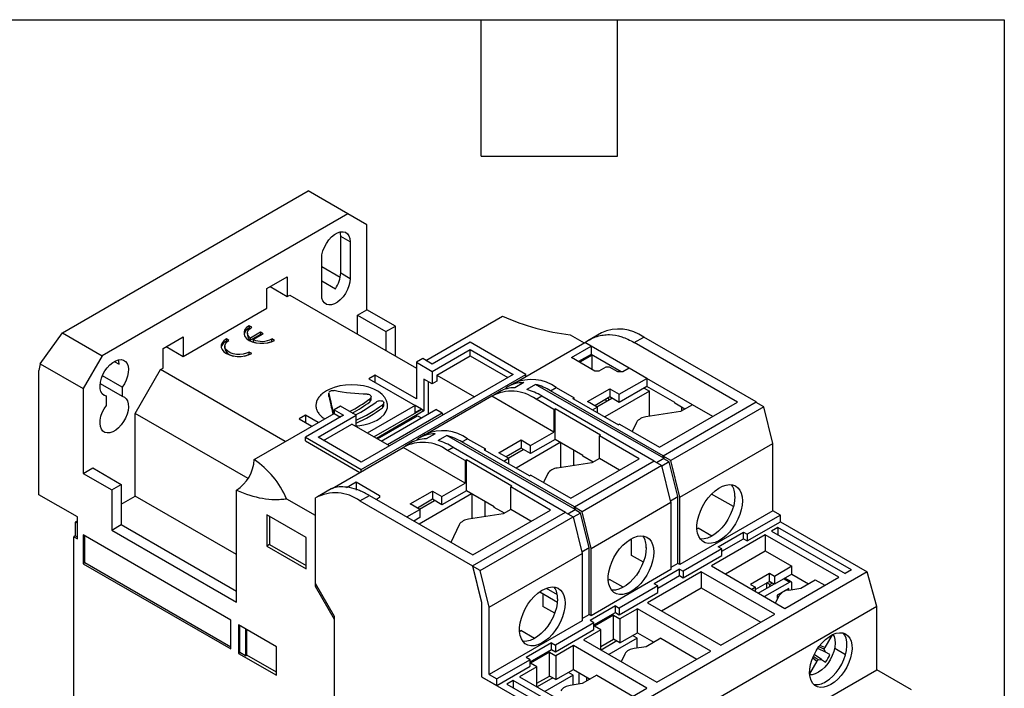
# Model space of a CAD drawing. Header units: inches. Extents: x 0.5 to 21.5, y 0.5 to 16.5.
# Tile 7 of 7: x 17.2 to 21.5, y 13.6 to 16.5. Entities that reach past the tile are written whole.
import ezdxf

# ---------------------------------------------------------------- set-up
doc = ezdxf.new("R2010")
doc.units = ezdxf.units.IN
doc.header["$LTSCALE"] = 2
doc.header["$MEASUREMENT"] = 0
doc.layers.add('TEXT', color=140, linetype='Continuous', lineweight=25)

msp = doc.modelspace()

# ---------------------------------------------------------------- linework, layer by layer
for p, q in [((17.3593, 15.1241), (18.4395, 15.7476)), ((18.6147, 15.6465), (18.4395, 15.7476)), ((18.6147, 15.6465), (17.5346, 15.0229)), ((18.6982, 15.5982), (18.6147, 15.6465)), ((18.6982, 15.2253), (18.6982, 15.5982)), ((18.6244, 15.5235), (18.5827, 15.5476)), ((18.5827, 15.3869), (18.5827, 15.5476)), ((18.6244, 15.5235), (18.6244, 15.3628)), ((18.4992, 15.2905), (18.4992, 15.4512)), ((18.4992, 15.4158), (18.5809, 15.3686)), ((18.2584, 15.3186), (18.3475, 15.37)), ((18.3475, 15.37), (18.3475, 15.2832)), ((18.5827, 15.3869), (18.6244, 15.3628)), ((18.2723, 15.3266), (18.3475, 15.2832)), ((18.4992, 15.352), (18.5594, 15.3172)), ((18.2584, 15.2318), (18.2584, 15.3186)), ((18.3475, 15.2832), (18.3586, 15.2897)), ((18.3586, 15.2897), (18.9154, 14.9682)), ((17.8909, 15.0197), (18.2584, 15.2318)), ((18.6565, 15.2012), (18.6982, 15.2253)), ((18.6565, 15.1177), (18.6565, 15.2012)), ((18.6565, 15.2012), (18.7817, 15.1289)), ((18.8235, 15.153), (18.6982, 15.2253)), ((18.9571, 15.002), (19.2942, 15.1966)), ((18.1916, 15.1482), (18.1804, 15.1547)), ((18.1804, 15.1547), (18.1804, 15.145)), ((18.7817, 15.1289), (18.8235, 15.153)), ((18.8235, 15.0213), (18.8235, 15.153)), ((17.2611, 14.9879), (17.3593, 15.1241)), ((17.3593, 15.1241), (17.5346, 15.0229)), ((17.8018, 15.055), (17.8909, 15.1065)), ((17.8909, 15.1065), (17.8909, 15.0197)), ((18.1731, 15.1225), (18.1731, 15.1129)), ((18.184, 15.143), (18.1804, 15.145)), ((18.2305, 15.1257), (18.1863, 15.1002)), ((18.2305, 15.1161), (18.1863, 15.0906)), ((18.1975, 15.0938), (18.2417, 15.1193)), ((18.2417, 15.1193), (18.2305, 15.1257)), ((18.2305, 15.1257), (18.2305, 15.1161)), ((18.2333, 15.1145), (18.2305, 15.1161)), ((18.7817, 15.1289), (18.7817, 15.0454)), ((19.592, 15.1145), (19.6531, 15.0792)), ((19.7287, 15.1233), (19.6688, 15.0888)), ((17.8157, 15.0631), (17.8909, 15.0197)), ((18.0729, 15.0647), (18.0729, 15.055)), ((18.0913, 15.0904), (18.0802, 15.0968)), ((18.0802, 15.0968), (18.0802, 15.0872)), ((18.0838, 15.0851), (18.0802, 15.0872)), ((18.1863, 15.0906), (18.1863, 15.1002)), ((18.1975, 15.0938), (18.1975, 15.0842)), ((18.2918, 15.0904), (18.2806, 15.0968)), ((18.2806, 15.0872), (18.2806, 15.0968)), ((18.2828, 15.0859), (18.2806, 15.0872)), ((19.152, 15.0824), (18.985, 14.9859)), ((19.397, 14.9409), (19.152, 15.0824)), ((19.3538, 14.9064), (19.6559, 15.0808)), ((19.5974, 15.0149), (19.6837, 15.0647)), ((19.6837, 15.0647), (19.6559, 15.0808)), ((19.8507, 14.9683), (19.6837, 15.0647)), ((19.6837, 15.0647), (19.6837, 15.0288)), ((19.873, 15.0808), (19.9148, 15.1049)), ((20.3268, 14.8188), (19.873, 15.0808)), ((20.4092, 14.8195), (19.9148, 15.1049)), ((17.5346, 15.0229), (17.451, 14.8783)), ((17.8018, 14.9682), (17.8018, 15.055)), ((18.1916, 15.0325), (18.1804, 15.039)), ((18.1804, 15.0293), (18.1804, 15.039)), ((18.1826, 15.0281), (18.1804, 15.0293)), ((18.985, 14.9538), (19.152, 15.0502)), ((19.0055, 14.9381), (19.152, 15.0226)), ((19.152, 15.0502), (19.3413, 14.9409)), ((19.152, 15.0226), (19.152, 15.0502)), ((19.152, 15.0226), (19.3174, 14.9271)), ((19.6837, 15.0288), (19.6285, 14.9969)), ((19.6888, 15.0259), (19.6336, 14.994)), ((19.8164, 14.9522), (19.6837, 15.0288)), ((19.6888, 14.9621), (19.6888, 15.0259)), ((17.2611, 14.9879), (17.2562, 14.9586)), ((17.2611, 14.9879), (17.451, 14.8783)), ((17.5874, 14.9972), (17.6083, 14.9851)), ((18.9432, 15.0101), (18.9154, 14.994)), ((18.9154, 14.994), (18.985, 14.9538)), ((18.9154, 14.994), (18.9154, 14.8332)), ((18.985, 14.9859), (18.9432, 15.0101)), ((19.7004, 14.9554), (19.5974, 15.0149)), ((17.2562, 14.4121), (17.2562, 14.9586)), ((17.6222, 14.8848), (17.5354, 14.935)), ((17.6793, 14.7689), (17.7907, 14.9618)), ((17.7907, 14.9618), (17.8018, 14.9682)), ((18.3391, 14.6452), (17.7907, 14.9618)), ((18.6732, 14.5231), (19.397, 14.9409)), ((19.3413, 14.9409), (18.6732, 14.5552)), ((18.7344, 14.9377), (18.7066, 14.9216)), ((18.9154, 14.8332), (18.7344, 14.9377)), ((18.7344, 14.9056), (18.7344, 14.9377)), ((18.985, 14.9538), (18.985, 14.8992)), ((19.0055, 14.9381), (19.1709, 14.8426)), ((19.0055, 14.9381), (19.0055, 14.911)), ((19.397, 14.9313), (19.397, 14.9409)), ((19.7171, 14.9554), (19.7004, 14.9554)), ((19.7477, 14.9731), (19.7171, 14.9554)), ((19.7644, 14.9731), (19.7477, 14.9731)), ((19.8006, 14.9522), (19.7644, 14.9731)), ((19.8229, 14.9522), (19.8006, 14.9522)), ((19.8507, 14.9683), (19.8229, 14.9522)), ((19.9287, 14.9233), (19.8507, 14.9683)), ((17.5255, 14.9002), (17.6222, 14.8444)), ((18.7066, 14.9216), (18.9098, 14.8043)), ((18.9488, 14.92), (18.9488, 14.7818)), ((18.985, 14.8992), (18.9488, 14.92)), ((18.9693, 14.768), (18.9693, 14.9082)), ((19.0055, 14.911), (18.985, 14.8992)), ((19.3445, 14.9015), (19.3195, 14.8871)), ((19.3877, 14.9045), (19.3488, 14.882)), ((19.4398, 14.897), (19.4008, 14.8745)), ((20.0028, 14.572), (19.4398, 14.897)), ((19.8076, 14.8534), (19.9287, 14.9233)), ((20.1291, 14.8076), (19.9287, 14.9233)), ((19.9287, 14.9233), (19.9287, 14.8874)), ((17.451, 14.8783), (17.451, 14.5054)), ((17.5354, 14.8546), (17.5527, 14.8446)), ((17.6222, 14.8848), (17.6222, 14.8444)), ((18.531, 14.8587), (18.531, 14.8455)), ((18.5312, 14.8568), (18.5313, 14.8587)), ((18.5312, 14.8436), (18.5312, 14.8568)), ((19.2805, 14.8646), (19.2554, 14.8501)), ((19.3107, 14.8771), (19.3107, 14.8815)), ((19.4415, 14.8317), (19.4666, 14.8462)), ((19.4666, 14.8462), (19.961, 14.5607)), ((19.5055, 14.8687), (19.5306, 14.8831)), ((20, 14.5832), (19.5055, 14.8687)), ((19.5306, 14.8831), (19.6086, 14.8381)), ((19.6684, 14.8212), (19.7658, 14.8775)), ((19.9398, 14.867), (19.7436, 14.7537)), ((19.7658, 14.8775), (19.8076, 14.8534)), ((19.7658, 14.8775), (19.7658, 14.8416)), ((19.9287, 14.8874), (19.8076, 14.8175)), ((19.8076, 14.8175), (19.8076, 14.8534)), ((19.9166, 14.8804), (19.9398, 14.867)), ((20.0512, 14.8167), (19.9287, 14.8874)), ((19.9398, 14.7561), (19.9398, 14.867)), ((17.5527, 14.8042), (17.5527, 14.8446)), ((18.5312, 14.8455), (18.5312, 14.8436)), ((18.9098, 14.8043), (18.6995, 14.6829)), ((18.7107, 14.8332), (18.7107, 14.8202)), ((18.7165, 14.8297), (18.7165, 14.8428)), ((18.7664, 14.8076), (18.7664, 14.7944)), ((18.7722, 14.8034), (18.7722, 14.8166)), ((18.9098, 14.7722), (18.9098, 14.8043)), ((18.9376, 14.7882), (18.9098, 14.8043)), ((19.2466, 14.8445), (18.964, 14.6814)), ((19.5195, 14.687), (19.2466, 14.8445)), ((19.5195, 14.7867), (19.4415, 14.8317)), ((19.603, 14.8349), (19.6086, 14.8381)), ((19.603, 14.8349), (19.8034, 14.7192)), ((19.6086, 14.8317), (19.6086, 14.8381)), ((19.7102, 14.7971), (19.6684, 14.8212)), ((19.7658, 14.8416), (19.6995, 14.8033)), ((19.7088, 14.7979), (19.7751, 14.8362)), ((19.7523, 14.823), (19.7468, 14.8306)), ((19.7565, 14.8362), (19.7633, 14.8294)), ((19.8076, 14.8175), (19.7658, 14.8416)), ((19.9844, 14.6212), (20.3268, 14.8188)), ((20, 14.5832), (20.4092, 14.8195)), ((20.0512, 14.814), (20.0512, 14.8167)), ((20.0957, 14.7883), (20.0512, 14.814)), ((20.1291, 14.8076), (20.0766, 14.7772)), ((20.2182, 14.7562), (20.1291, 14.8076)), ((20.4092, 14.8195), (20.4097, 14.8176)), ((20.4426, 14.7986), (20.4097, 14.8176)), ((18.1754, 14.4826), (17.6793, 14.7689)), ((17.6793, 14.4057), (17.6793, 14.7689)), ((18.2025, 14.5664), (18.5535, 14.769)), ((18.4282, 14.7609), (18.4003, 14.7449)), ((18.5952, 14.761), (18.4282, 14.6645)), ((18.4838, 14.7288), (18.4282, 14.7609)), ((18.4282, 14.7609), (18.4282, 14.7288)), ((18.4839, 14.6645), (18.6509, 14.761)), ((18.5525, 14.768), (18.5521, 14.7689)), ((18.5521, 14.7689), (18.5521, 14.7682)), ((18.5813, 14.8011), (18.5535, 14.7851)), ((18.5535, 14.7851), (18.5952, 14.761)), ((18.5535, 14.7851), (18.5535, 14.769)), ((18.5535, 14.769), (18.5813, 14.7529)), ((18.6509, 14.761), (18.5813, 14.8011)), ((18.6509, 14.711), (18.6509, 14.761)), ((18.7287, 14.6661), (18.9376, 14.7867)), ((18.9487, 14.7803), (18.7398, 14.6597)), ((18.7608, 14.6476), (19.0016, 14.7867)), ((19.0295, 14.7706), (18.7886, 14.6315)), ((18.9376, 14.7882), (18.9098, 14.7722)), ((18.9376, 14.7867), (18.9376, 14.7882)), ((18.9488, 14.7818), (18.9376, 14.7882)), ((18.9376, 14.7867), (18.9487, 14.7803)), ((18.9488, 14.7818), (18.9487, 14.7803)), ((19.0295, 14.7706), (19.0016, 14.7867)), ((19.033, 14.763), (19.0295, 14.7706)), ((19.5195, 14.7867), (19.525, 14.7899)), ((19.5195, 14.7867), (19.5195, 14.687)), ((19.7255, 14.6742), (19.525, 14.7899)), ((19.525, 14.6544), (19.525, 14.7899)), ((19.6893, 14.7851), (19.7102, 14.7971)), ((19.7102, 14.7971), (19.7102, 14.773)), ((20.0766, 14.7772), (19.9245, 14.7537)), ((20.4426, 14.7986), (20.0334, 14.5623)), ((20.0818, 14.7802), (20.0818, 14.7963)), ((20.4827, 14.6372), (20.4426, 14.7986)), ((18.4003, 14.7449), (18.456, 14.7127)), ((18.5078, 14.6507), (18.6316, 14.7222)), ((18.797, 14.6267), (18.6316, 14.7222)), ((18.7441, 14.6572), (18.9209, 14.7593)), ((18.9209, 14.7593), (18.9376, 14.7497)), ((19.809, 14.7224), (19.8034, 14.7192)), ((19.809, 14.7224), (19.9844, 14.6212)), ((19.8828, 14.7296), (19.8646, 14.6903)), ((18.9548, 14.6766), (18.9297, 14.6621)), ((18.998, 14.6795), (18.959, 14.657)), ((19.4179, 14.6284), (19.5195, 14.687)), ((19.7255, 14.6742), (19.7199, 14.671)), ((18.4282, 14.6485), (18.4282, 14.6645)), ((18.4282, 14.6645), (18.6732, 14.5231)), ((18.4282, 14.6485), (18.6676, 14.5102)), ((18.6732, 14.5552), (18.4839, 14.6645)), ((18.8908, 14.6396), (18.8657, 14.6251)), ((18.9209, 14.6521), (18.9209, 14.6565)), ((19.05, 14.672), (19.0111, 14.6495)), ((19.6131, 14.347), (19.05, 14.672)), ((19.1158, 14.6437), (19.1409, 14.6581)), ((19.6103, 14.3582), (19.1158, 14.6437)), ((19.1409, 14.6581), (19.2188, 14.6131)), ((19.2787, 14.5962), (19.3761, 14.6525)), ((19.5482, 14.641), (19.3538, 14.5287)), ((19.3761, 14.6525), (19.4179, 14.6284)), ((19.3761, 14.6525), (19.3761, 14.6166)), ((19.525, 14.6544), (19.4179, 14.5925)), ((19.6475, 14.5837), (19.525, 14.6544)), ((19.5501, 14.5311), (19.5501, 14.6399)), ((19.8953, 14.5697), (19.7199, 14.671)), ((19.7199, 14.5713), (19.7199, 14.671)), ((20.0735, 14.401), (20.4827, 14.6372)), ((20.4827, 14.3415), (20.4827, 14.6372)), ((18.5452, 14.4396), (18.8569, 14.6195)), ((19.1297, 14.462), (18.8569, 14.6195)), ((19.0518, 14.6067), (19.0768, 14.6212)), ((19.1297, 14.5617), (19.0518, 14.6067)), ((19.0768, 14.6212), (19.5713, 14.3357)), ((19.2132, 14.6099), (19.2188, 14.6131)), ((19.2132, 14.6099), (19.4137, 14.4942)), ((19.2188, 14.6067), (19.2188, 14.6131)), ((19.3204, 14.5721), (19.2787, 14.5962)), ((19.3761, 14.6166), (19.3097, 14.5783)), ((19.319, 14.5729), (19.3854, 14.6112)), ((19.4179, 14.5925), (19.3761, 14.6166)), ((19.4179, 14.5925), (19.4179, 14.6284)), ((19.6058, 14.6078), (19.6058, 14.5397)), ((19.1297, 14.5617), (19.1353, 14.5649)), ((19.1297, 14.5617), (19.1297, 14.462)), ((19.3357, 14.4492), (19.1353, 14.5649)), ((19.1353, 14.4294), (19.1353, 14.5649)), ((19.2996, 14.5601), (19.3204, 14.5721)), ((19.3204, 14.5721), (19.3204, 14.548)), ((19.6868, 14.5522), (19.5348, 14.5287)), ((19.5946, 14.3962), (19.8953, 14.5697)), ((19.6103, 14.3582), (19.961, 14.5607)), ((19.6475, 14.581), (19.6475, 14.5837)), ((19.6921, 14.5553), (19.6475, 14.581)), ((19.7199, 14.5713), (19.6868, 14.5522)), ((19.809, 14.5199), (19.7199, 14.5713)), ((19.9615, 14.5588), (19.961, 14.5607)), ((19.9615, 14.5588), (19.9944, 14.5398)), ((19.9708, 14.5535), (20.0028, 14.572)), ((20.0274, 14.5561), (19.995, 14.5375)), ((20, 14.5832), (20.0028, 14.572)), ((20.0334, 14.5623), (20, 14.5816)), ((20.0023, 14.5722), (20, 14.5816)), ((20.0274, 14.5561), (20.0033, 14.5701)), ((20.0651, 14.4042), (20.0274, 14.5561)), ((20.0735, 14.401), (20.0334, 14.5623)), ((17.451, 14.5054), (17.4928, 14.5295)), ((17.451, 14.5054), (17.5763, 14.433)), ((17.4928, 14.5295), (17.6181, 14.4571)), ((18.6732, 14.5135), (18.6732, 14.5231)), ((19.493, 14.5046), (19.4748, 14.4653)), ((19.9944, 14.5398), (19.6437, 14.3373)), ((20.0345, 14.3785), (19.9944, 14.5398)), ((17.5763, 14.433), (17.6181, 14.4571)), ((17.6181, 14.4571), (17.6181, 14.2803)), ((18.6086, 14.4441), (18.6509, 14.4685)), ((18.6509, 14.4685), (18.7539, 14.409)), ((18.6509, 14.4685), (18.6509, 14.4326)), ((19.0281, 14.4034), (19.1297, 14.462)), ((19.4192, 14.4974), (19.4137, 14.4942)), ((19.4192, 14.4974), (19.5946, 14.3962)), ((17.5763, 14.433), (17.5763, 14.2562)), ((18.1247, 13.9396), (18.1247, 14.4317)), ((18.541, 14.4377), (18.4815, 14.4033)), ((18.8889, 14.3712), (18.9864, 14.4275)), ((19.1585, 14.416), (18.9279, 14.2829)), ((18.9864, 14.4275), (19.0281, 14.4034)), ((18.9864, 14.4275), (18.9864, 14.3916)), ((19.1353, 14.4294), (19.0281, 14.3675)), ((19.2578, 14.3587), (19.1353, 14.4294)), ((19.1603, 14.3061), (19.1603, 14.4149)), ((19.3357, 14.4492), (19.3302, 14.446)), ((19.5055, 14.3447), (19.3302, 14.446)), ((19.3302, 14.3463), (19.3302, 14.446)), ((20.3092, 14.3596), (20.2135, 14.4149)), ((17.426, 14.3141), (17.2562, 14.4121)), ((17.6181, 14.3703), (17.6793, 14.4057)), ((18.1247, 14.1485), (17.6793, 14.4057)), ((18.3448, 14.3945), (18.4699, 14.3222)), ((18.4727, 14.0216), (18.4727, 14.3978)), ((18.6676, 14.3849), (18.7094, 14.409)), ((18.6676, 14.3849), (19.1621, 14.0995)), ((18.7094, 14.409), (19.1631, 14.1471)), ((18.7539, 14.3994), (18.74, 14.3913)), ((18.7539, 14.409), (18.7539, 14.3994)), ((18.9307, 14.3471), (18.8889, 14.3712)), ((18.9864, 14.3916), (18.92, 14.3533)), ((18.9293, 14.3479), (18.9956, 14.3862)), ((19.0281, 14.3675), (18.9864, 14.3916)), ((19.0281, 14.3675), (19.0281, 14.4034)), ((19.216, 14.3828), (19.216, 14.3147)), ((19.6837, 14.176), (20.0345, 14.3785)), ((20.0327, 14.3855), (20.0651, 14.4042)), ((20.0345, 14.3785), (20.0345, 14.0827)), ((20.0651, 14.11), (20.0651, 14.4042)), ((20.0735, 14.1052), (20.0735, 14.401)), ((18.8736, 14.3142), (18.9307, 14.3471)), ((18.9307, 14.3471), (18.9307, 14.3113)), ((19.2971, 14.3272), (19.1451, 14.3037)), ((19.1621, 14.0995), (19.5713, 14.3357)), ((19.1631, 14.1471), (19.5055, 14.3447)), ((19.2578, 14.356), (19.2578, 14.3587)), ((19.3023, 14.3303), (19.2578, 14.356)), ((19.3302, 14.3463), (19.2971, 14.3272)), ((19.4192, 14.2949), (19.3302, 14.3463)), ((19.5717, 14.3338), (19.5713, 14.3357)), ((19.5717, 14.3338), (19.6047, 14.3148)), ((19.581, 14.3285), (19.6131, 14.347)), ((19.6377, 14.3312), (19.6053, 14.3125)), ((19.6103, 14.3582), (19.6131, 14.347)), ((19.6437, 14.3373), (19.6103, 14.3566)), ((19.6126, 14.3472), (19.6103, 14.3566)), ((19.6377, 14.3312), (19.6135, 14.3451)), ((19.6754, 14.1792), (19.6377, 14.3312)), ((19.6837, 14.176), (19.6437, 14.3373)), ((20.4827, 14.3415), (20.0735, 14.1052)), ((20.5161, 14.3222), (20.4827, 14.3415)), ((17.426, 14.2975), (17.4161, 14.2918)), ((17.426, 14.2861), (17.4161, 14.2918)), ((17.4161, 14.2918), (17.4161, 14.2312)), ((17.426, 14.2176), (17.426, 14.3141)), ((18.2584, 14.3238), (18.2584, 14.1864)), ((18.431, 14.2242), (18.2584, 14.3238)), ((18.2705, 14.3168), (18.2705, 14.1934)), ((18.4727, 14.3238), (18.4699, 14.3222)), ((18.4699, 14.3222), (18.4699, 14.0096)), ((18.9307, 14.3113), (18.9047, 14.2963)), ((19.1955, 14.0786), (19.6047, 14.3148)), ((19.6047, 14.3148), (19.6447, 14.1535)), ((20.5161, 14.3222), (20.3699, 14.2378)), ((20.3699, 14.2089), (20.5161, 14.2932)), ((20.5161, 14.2932), (20.5161, 14.3222)), ((20.5161, 14.2932), (20.8975, 14.0731)), ((17.5763, 14.2562), (17.6181, 14.2803)), ((17.5763, 14.2562), (18.1247, 13.9396)), ((17.6181, 14.2803), (18.1247, 13.9878)), ((19.1033, 14.2796), (19.0674, 14.2023)), ((20.1489, 14.2612), (20.1542, 14.2643)), ((20.214, 14.2298), (20.1542, 14.2643)), ((20.2419, 14.1832), (20.3532, 14.2474)), ((20.3532, 14.2474), (20.3699, 14.2378)), ((20.3532, 14.2185), (20.3532, 14.2474)), ((20.505, 14.2675), (20.4771, 14.2515)), ((20.4771, 14.2515), (20.8001, 14.065)), ((20.8279, 14.0811), (20.505, 14.2675)), ((20.505, 14.2675), (20.505, 14.2354)), ((17.4161, 14.2312), (17.4093, 14.2273)), ((17.4093, 13.2693), (17.4093, 14.2273)), ((17.4093, 14.2273), (17.426, 14.2176)), ((17.426, 14.2255), (17.4161, 14.2312)), ((18.0997, 13.8609), (17.451, 14.2353)), ((17.451, 14.2353), (17.451, 14.1083)), ((17.4579, 14.1123), (17.4579, 14.2314)), ((18.431, 14.0867), (18.431, 14.2242)), ((19.8619, 14.1453), (19.8619, 14.2193)), ((20.4493, 14.2354), (20.2127, 14.0988)), ((20.2586, 14.1639), (20.3532, 14.2185)), ((20.3532, 14.2185), (20.3699, 14.2089)), ((20.3699, 14.2378), (20.3699, 14.2089)), ((20.7722, 14.049), (20.4493, 14.2354)), ((20.4493, 14.2354), (20.4493, 14.1647)), ((18.2705, 14.1934), (18.2584, 14.1864)), ((18.2584, 14.1864), (18.431, 14.0867)), ((18.2705, 14.1934), (18.431, 14.1008)), ((19.643, 14.1605), (19.6754, 14.1792)), ((19.6754, 13.885), (19.6754, 14.1792)), ((19.6837, 13.8802), (19.6837, 14.176)), ((20.2586, 14.1735), (20.0888, 14.0755)), ((20.2586, 14.1735), (20.2419, 14.1832)), ((20.2586, 14.1446), (20.2586, 14.1735)), ((20.2739, 14.0634), (20.4493, 14.1647)), ((20.4493, 14.1647), (20.5662, 14.0972)), ((17.4579, 14.1123), (17.451, 14.1083)), ((18.0997, 13.7418), (17.4579, 14.1123)), ((19.2355, 13.9172), (19.6447, 14.1535)), ((19.6447, 14.1535), (19.6447, 13.8577)), ((19.9133, 14.1156), (19.8619, 14.1453)), ((20.0888, 14.0465), (20.2586, 14.1446)), ((17.451, 14.1083), (18.0997, 13.7339)), ((19.1621, 14.0995), (19.2021, 13.9381)), ((19.1621, 14.0979), (19.2021, 13.9365)), ((19.1955, 14.0786), (19.1621, 14.0979)), ((19.2355, 13.9172), (19.1955, 14.0786)), ((20.8975, 14.0731), (19.6503, 13.3531)), ((20.0345, 14.0827), (19.6837, 13.8802)), ((20.1681, 14.0731), (19.9315, 13.9365)), ((20.0721, 14.0851), (19.9607, 14.0208)), ((20.0651, 14.11), (20.0345, 14.0924)), ((20.0735, 14.1052), (20.0651, 14.11)), ((20.0721, 14.0851), (20.0888, 14.0755)), ((20.0721, 14.0562), (20.0721, 14.0851)), ((20.0888, 14.0755), (20.0888, 14.0465)), ((20.491, 13.8866), (20.1681, 14.0731)), ((20.1681, 14.0731), (20.1681, 14.0023)), ((20.2127, 14.0988), (20.5356, 13.9124)), ((20.5662, 14.0972), (20.4897, 14.053)), ((20.5662, 14.0622), (20.5662, 14.0972)), ((20.8279, 14.0811), (20.8001, 14.065)), ((20.9392, 13.9204), (20.8975, 14.0731)), ((19.7591, 14.0362), (19.7644, 14.0393)), ((19.8243, 14.0048), (19.7644, 14.0393)), ((19.9774, 14.0015), (20.0721, 14.0562)), ((20.0721, 14.0562), (20.0888, 14.0465)), ((20.4674, 14.0658), (20.3839, 14.0176)), ((20.4674, 14.0309), (20.4061, 13.9955)), ((20.5579, 14.028), (20.4465, 13.9638)), ((20.4549, 14.0237), (20.4549, 14.0007)), ((20.4688, 14.0168), (20.4559, 14.0242)), ((20.467, 14.0307), (20.4799, 14.0232)), ((20.4897, 14.053), (20.4674, 14.0658)), ((20.4674, 14.0309), (20.4674, 14.0658)), ((20.4897, 14.018), (20.4674, 14.0309)), ((20.4799, 14.0232), (20.4799, 14.0237)), ((20.5662, 14.0622), (20.4897, 14.018)), ((20.4897, 14.053), (20.4897, 14.018)), ((20.5324, 14.0427), (20.5579, 14.028)), ((20.5356, 13.9124), (20.7722, 14.049)), ((20.5638, 14.0286), (20.5359, 14.0447)), ((20.5662, 14.0622), (20.639, 14.0202)), ((20.6055, 14.0009), (20.6692, 14.0377)), ((20.6692, 14.0377), (20.711, 14.0136)), ((18.4773, 14.0138), (18.4699, 14.0096)), ((18.4699, 14.0096), (18.5535, 13.8649)), ((18.5562, 13.877), (18.4727, 14.0216)), ((19.4575, 13.9851), (19.5355, 13.9401)), ((19.486, 14.0008), (19.5348, 13.9726)), ((19.9774, 14.0112), (19.8076, 13.9132)), ((19.8076, 13.8842), (19.9774, 13.9823)), ((19.9774, 14.0112), (19.9607, 14.0208)), ((19.9774, 13.9823), (19.9774, 14.0112)), ((19.9927, 13.9011), (20.1681, 14.0023)), ((20.1681, 14.0023), (20.4298, 13.8513)), ((20.3839, 14.0176), (20.4061, 14.0048)), ((20.4061, 14.0048), (20.3908, 13.9959)), ((20.4061, 13.9871), (20.4061, 14.0048)), ((20.4187, 13.9798), (20.4872, 14.0194)), ((20.4688, 14.0168), (20.4799, 14.0232)), ((20.4688, 14.0088), (20.4688, 14.0168)), ((20.484, 14.0213), (20.484, 14.0176)), ((20.5248, 13.9833), (20.5022, 13.9702)), ((20.5523, 13.9991), (20.5269, 13.9844)), ((20.5495, 13.9922), (20.5475, 13.9964)), ((20.5523, 13.9927), (20.6055, 14.0009)), ((20.5523, 13.9927), (20.5523, 13.9991)), ((20.5662, 13.9948), (20.5662, 14.0232)), ((19.2021, 13.9381), (19.2021, 13.6118)), ((19.4721, 13.9767), (19.4721, 13.9203)), ((20.4938, 13.9365), (20.4963, 13.9379)), ((20.4963, 13.9379), (20.5106, 13.9686)), ((20.5022, 13.9702), (20.5022, 13.9573)), ((20.5022, 13.9573), (20.5065, 13.9598)), ((19.2021, 13.9365), (19.2021, 13.6118)), ((19.2355, 13.6215), (19.2355, 13.9172)), ((19.5235, 13.8906), (19.4721, 13.9203)), ((19.7909, 13.9228), (19.6795, 13.8585)), ((20.9392, 13.9204), (19.6921, 13.2004)), ((19.6962, 13.8392), (19.7909, 13.8939)), ((19.7909, 13.9228), (19.8076, 13.9132)), ((19.7909, 13.8939), (19.7909, 13.9228)), ((19.7909, 13.8939), (19.8076, 13.8842)), ((19.8076, 13.9132), (19.8076, 13.8842)), ((19.8869, 13.9107), (19.8104, 13.8666)), ((20.2099, 13.7243), (19.8869, 13.9107)), ((19.8869, 13.8054), (19.8869, 13.9107)), ((19.9315, 13.9365), (20.2544, 13.75)), ((20.9392, 13.6423), (20.9392, 13.9204)), ((18.0997, 13.7339), (18.0997, 13.8609)), ((18.5562, 13.8665), (18.5535, 13.8649)), ((18.5535, 13.8649), (18.5535, 13.1649)), ((18.5562, 13.1633), (18.5562, 13.877)), ((19.6447, 13.8577), (19.2355, 13.6215)), ((19.6447, 13.8674), (19.6754, 13.885)), ((19.6837, 13.8802), (19.6754, 13.885)), ((19.6962, 13.8489), (19.6795, 13.8585)), ((19.7825, 13.8826), (19.699, 13.8344)), ((19.7825, 13.8826), (19.8104, 13.8666)), ((19.7825, 13.7773), (19.7825, 13.8826)), ((19.8104, 13.8666), (19.8104, 13.7612)), ((20.2544, 13.75), (20.491, 13.8866)), ((18.3001, 13.7435), (18.1331, 13.84)), ((18.1331, 13.84), (18.1331, 13.7146)), ((18.1399, 13.7185), (18.1399, 13.836)), ((18.165, 13.8216), (18.165, 13.7041)), ((18.1703, 13.7072), (18.1703, 13.8185)), ((19.3694, 13.8112), (19.3747, 13.8143)), ((19.4345, 13.7798), (19.3747, 13.8143)), ((19.6962, 13.8489), (19.5264, 13.7508)), ((19.5264, 13.7219), (19.6962, 13.8199)), ((19.7269, 13.8183), (19.6503, 13.7741)), ((19.6962, 13.8199), (19.6962, 13.8489)), ((19.7269, 13.8183), (19.699, 13.8344)), ((19.7269, 13.7299), (19.7269, 13.8183)), ((19.6503, 13.7741), (19.9732, 13.5877)), ((19.7269, 13.7451), (19.7825, 13.7773)), ((19.7971, 13.7689), (19.7283, 13.7291)), ((19.8855, 13.7814), (19.7617, 13.7098)), ((19.8104, 13.7612), (19.7825, 13.7773)), ((19.8104, 13.7612), (19.8869, 13.8054)), ((19.8855, 13.7814), (19.8654, 13.793)), ((19.8855, 13.7375), (19.8855, 13.7814)), ((19.8869, 13.8054), (19.9599, 13.7632)), ((19.9899, 13.7806), (19.9262, 13.7438)), ((19.9899, 13.7806), (20.1486, 13.689)), ((20.7428, 13.7955), (20.7108, 13.7401)), ((18.3001, 13.6182), (18.3001, 13.7435)), ((19.5097, 13.7605), (19.3984, 13.6962)), ((19.4151, 13.6769), (19.5097, 13.7316)), ((19.5097, 13.7605), (19.5264, 13.7508)), ((19.5097, 13.7316), (19.5097, 13.7605)), ((19.5097, 13.7316), (19.5264, 13.7219)), ((19.5264, 13.7508), (19.5264, 13.7219)), ((19.6058, 13.7484), (19.5292, 13.7042)), ((19.9287, 13.562), (19.6058, 13.7484)), ((19.6058, 13.6431), (19.6058, 13.7484)), ((19.9262, 13.7438), (19.873, 13.7355)), ((19.9732, 13.5877), (20.2099, 13.7243)), ((20.7145, 13.7194), (20.6799, 13.7365)), ((20.7086, 13.7325), (20.6848, 13.7435)), ((20.7108, 13.7401), (20.6886, 13.7485)), ((20.7086, 13.7325), (20.7108, 13.7401)), ((20.7145, 13.7194), (20.7086, 13.7325)), ((20.7543, 13.7374), (20.8023, 13.7097)), ((18.1399, 13.7185), (18.1331, 13.7146)), ((18.1331, 13.7146), (18.3001, 13.6182)), ((18.165, 13.7041), (18.1399, 13.7185)), ((18.165, 13.7041), (18.1703, 13.7072)), ((18.3001, 13.6322), (18.1703, 13.7072)), ((19.4151, 13.6866), (19.2689, 13.6022)), ((19.4151, 13.6866), (19.3984, 13.6962)), ((19.4151, 13.6576), (19.4151, 13.6866)), ((19.5014, 13.7203), (19.4179, 13.6721)), ((19.5014, 13.7203), (19.5292, 13.7042)), ((19.5014, 13.6149), (19.5014, 13.7203)), ((19.5292, 13.7042), (19.5292, 13.5989)), ((19.817, 13.6807), (19.8146, 13.6793)), ((19.8313, 13.7114), (19.817, 13.6807)), ((20.6763, 13.6803), (20.6443, 13.6249)), ((20.6579, 13.6954), (20.6763, 13.6803)), ((20.6817, 13.6861), (20.6604, 13.7012)), ((20.6961, 13.6875), (20.664, 13.7089)), ((20.6763, 13.6803), (20.6817, 13.6861)), ((20.6817, 13.6861), (20.6961, 13.6875)), ((20.6961, 13.6875), (20.7136, 13.6756)), ((20.7336, 13.7102), (20.7145, 13.7194)), ((19.2689, 13.5733), (19.4151, 13.6576)), ((19.4457, 13.656), (19.3691, 13.6118)), ((19.4457, 13.656), (19.4179, 13.6721)), ((19.4457, 13.5676), (19.4457, 13.656)), ((19.5292, 13.5989), (19.6058, 13.6431)), ((19.6058, 13.6431), (19.6788, 13.6009)), ((20.537, 13.4101), (20.9392, 13.6423)), ((21.0924, 13.5539), (20.9392, 13.6423)), ((19.2021, 13.6118), (19.2689, 13.5733)), ((19.2021, 13.6118), (19.6503, 13.3531)), ((19.2355, 13.6215), (19.2689, 13.6022)), ((19.2689, 13.5733), (19.2689, 13.6022)), ((19.3413, 13.5958), (19.3135, 13.5797)), ((19.6642, 13.4093), (19.3413, 13.5958)), ((19.3413, 13.5958), (19.3413, 13.5636)), ((19.3691, 13.6118), (19.6921, 13.4254)), ((19.4457, 13.5828), (19.5014, 13.6149)), ((19.5159, 13.6065), (19.4471, 13.5668)), ((19.6044, 13.619), (19.4805, 13.5475)), ((19.5292, 13.5989), (19.5014, 13.6149)), ((19.6044, 13.619), (19.5843, 13.6307)), ((19.6044, 13.5752), (19.6044, 13.619)), ((19.6294, 13.6294), (19.6294, 13.579)), ((19.7088, 13.6182), (19.645, 13.5815)), ((19.6628, 13.6101), (19.6628, 13.5917)), ((19.7088, 13.6182), (19.8674, 13.5266)), ((19.3135, 13.5797), (19.6364, 13.3933)), ((19.645, 13.5815), (19.5919, 13.5732)), ((19.6921, 13.4254), (19.9287, 13.562))]:
    msp.add_line(p, q)
at = {"flags": 128}
for points in [[(18.4992, 15.4512), (18.5005, 15.467), (18.5046, 15.4837), (18.5111, 15.5006), (18.5199, 15.5169), (18.5305, 15.5319), (18.5425, 15.545), (18.5553, 15.5555), (18.5684, 15.5631), (18.5812, 15.5673), (18.5931, 15.5681), (18.6037, 15.5653), (18.6125, 15.5591), (18.619, 15.5498), (18.6231, 15.5378), (18.6244, 15.5235)], [(18.5827, 15.5476), (18.5813, 15.5619), (18.58, 15.5671)], [(18.6244, 15.3628), (18.6231, 15.3469), (18.619, 15.3302), (18.6125, 15.3134), (18.6037, 15.2971), (18.5931, 15.2821), (18.5812, 15.269), (18.5684, 15.2585), (18.5553, 15.2509), (18.5425, 15.2466), (18.5305, 15.2459), (18.5199, 15.2487), (18.5111, 15.2548), (18.5046, 15.2642), (18.5005, 15.2762), (18.4992, 15.2905)], [(18.1804, 15.1547), (18.1694, 15.1467), (18.1618, 15.1375), (18.1579, 15.1276), (18.1579, 15.1174), (18.1618, 15.1075), (18.1694, 15.0983), (18.1804, 15.0904), (18.1942, 15.084), (18.2101, 15.0796), (18.2273, 15.0774), (18.2449, 15.0774), (18.2621, 15.0796), (18.278, 15.084), (18.2918, 15.0904)], [(18.1863, 15.1002), (18.1802, 15.1058), (18.1759, 15.1118), (18.1735, 15.1182), (18.1732, 15.1248), (18.175, 15.1313), (18.1787, 15.1375), (18.1843, 15.1432), (18.1916, 15.1482)], [(18.0802, 15.0968), (18.0692, 15.0889), (18.0616, 15.0797), (18.0576, 15.0698), (18.0576, 15.0596), (18.0616, 15.0497), (18.0692, 15.0405), (18.0802, 15.0325), (18.094, 15.0262), (18.1099, 15.0218), (18.1271, 15.0195), (18.1447, 15.0195), (18.1619, 15.0218), (18.1778, 15.0262), (18.1916, 15.0325)], [(18.1804, 15.039), (18.1685, 15.0336), (18.1546, 15.03), (18.1397, 15.0284), (18.1245, 15.0289), (18.11, 15.0315), (18.097, 15.036), (18.0863, 15.0422), (18.0784, 15.0497), (18.0739, 15.0581), (18.073, 15.0669), (18.0757, 15.0755), (18.082, 15.0835), (18.0913, 15.0904)], [(18.1975, 15.0842), (18.207, 15.0806), (18.2126, 15.0791)], [(18.1594, 15.0213), (18.1685, 15.0239), (18.1804, 15.0293)], [(17.5527, 14.8446), (17.5428, 14.8484), (17.5348, 14.8553), (17.529, 14.865), (17.5257, 14.8773), (17.5249, 14.8916), (17.5267, 14.9072), (17.531, 14.9236), (17.5377, 14.94), (17.5464, 14.9558), (17.5568, 14.9703), (17.5686, 14.9829), (17.5811, 14.9931), (17.5938, 15.0005), (17.6063, 15.0047), (17.6181, 15.0056), (17.6285, 15.0032), (17.6372, 14.9975), (17.6439, 14.9888), (17.6482, 14.9774), (17.65, 14.9638), (17.6492, 14.9487), (17.6459, 14.9325), (17.6401, 14.916), (17.6321, 14.8999), (17.6222, 14.8848)], [(17.6083, 14.9851), (17.607, 14.9992), (17.6056, 15.0046)], [(18.6509, 14.7144), (18.6587, 14.7148), (18.6843, 14.7187), (18.7085, 14.725), (18.7304, 14.7336), (18.7428, 14.74), (18.7599, 14.7517), (18.7733, 14.7649), (18.7828, 14.7793), (18.7879, 14.7943), (18.7886, 14.8096), (18.7849, 14.8248), (18.7767, 14.8393), (18.7645, 14.8529), (18.7485, 14.8651), (18.7291, 14.8756), (18.707, 14.8841), (18.6827, 14.8903), (18.657, 14.894), (18.6306, 14.8952), (18.6041, 14.8938), (18.5785, 14.8899), (18.5543, 14.8836), (18.5324, 14.875), (18.5201, 14.8686), (18.5201, 14.8686)], [(17.6222, 14.8444), (17.6321, 14.8406), (17.6401, 14.8337), (17.6459, 14.824), (17.6492, 14.8117), (17.65, 14.7974), (17.6482, 14.7818), (17.6439, 14.7654), (17.6372, 14.749), (17.6285, 14.7332), (17.6181, 14.7187), (17.6063, 14.7061), (17.5938, 14.6959), (17.5811, 14.6885), (17.5686, 14.6843), (17.5568, 14.6834), (17.5464, 14.6858), (17.5377, 14.6915), (17.531, 14.7002), (17.5267, 14.7116), (17.5249, 14.7252), (17.5257, 14.7403), (17.529, 14.7565), (17.5348, 14.773), (17.5428, 14.7891), (17.5527, 14.8042)], [(20.3491, 14.3849), (20.3478, 14.3656), (20.3439, 14.3452), (20.3376, 14.3245), (20.329, 14.3037), (20.3183, 14.2836), (20.3058, 14.2646), (20.2918, 14.2473), (20.2767, 14.2319), (20.2609, 14.2191), (20.2448, 14.209), (20.2288, 14.202), (20.2133, 14.1983), (20.1987, 14.1979), (20.1855, 14.2008), (20.1738, 14.207), (20.1641, 14.2163), (20.1566, 14.2284), (20.1515, 14.2431), (20.149, 14.26), (20.149, 14.2787), (20.1515, 14.2985), (20.1566, 14.3191), (20.1641, 14.34), (20.1738, 14.3604), (20.1855, 14.3801), (20.1987, 14.3983), (20.2133, 14.4147), (20.2288, 14.4288), (20.2448, 14.4403), (20.2609, 14.4489), (20.2767, 14.4543), (20.2918, 14.4564), (20.3058, 14.4551), (20.3183, 14.4506), (20.329, 14.4428), (20.3376, 14.432), (20.3439, 14.4185), (20.3478, 14.4027), (20.3491, 14.3849)], [(20.3157, 14.4042), (20.3144, 14.3848), (20.3105, 14.3645), (20.3042, 14.3437), (20.2956, 14.323), (20.2849, 14.3029), (20.2724, 14.2839), (20.2584, 14.2665), (20.2433, 14.2512), (20.2275, 14.2384), (20.2114, 14.2283), (20.1954, 14.2213), (20.1799, 14.2176), (20.1653, 14.2171), (20.1633, 14.2174)], [(19.9593, 14.1599), (19.958, 14.1406), (19.9542, 14.1202), (19.9478, 14.0995), (19.9392, 14.0787), (19.9285, 14.0586), (19.916, 14.0396), (19.9021, 14.0223), (19.887, 14.007), (19.8712, 13.9941), (19.8551, 13.9841), (19.8391, 13.9771), (19.8236, 13.9733), (19.809, 13.9729), (19.7957, 13.9758), (19.7841, 13.982), (19.7744, 13.9913), (19.7669, 14.0034), (19.7618, 14.0181), (19.7592, 14.035), (19.7592, 14.0537), (19.7618, 14.0735), (19.7669, 14.0942), (19.7744, 14.115), (19.7841, 14.1355), (19.7957, 14.1551), (19.809, 14.1733), (19.8236, 14.1897), (19.8391, 14.2038), (19.8551, 14.2153), (19.8712, 14.2239), (19.887, 14.2293), (19.9021, 14.2314), (19.916, 14.2301), (19.9285, 14.2256), (19.9392, 14.2178), (19.9478, 14.207), (19.9542, 14.1935), (19.958, 14.1777), (19.9593, 14.1599)], [(19.9259, 14.1792), (19.9246, 14.1598), (19.9208, 14.1395), (19.9144, 14.1187), (19.9058, 14.098), (19.8951, 14.0779), (19.8826, 14.0589), (19.8687, 14.0415), (19.8536, 14.0262), (19.8378, 14.0134), (19.8217, 14.0033), (19.8056, 13.9963), (19.7902, 13.9926), (19.7756, 13.9921), (19.7735, 13.9924)], [(19.5696, 13.9349), (19.5683, 13.9156), (19.5644, 13.8953), (19.5581, 13.8745), (19.5495, 13.8538), (19.5388, 13.8336), (19.5263, 13.8146), (19.5123, 13.7973), (19.4972, 13.782), (19.4814, 13.7691), (19.4653, 13.7591), (19.4493, 13.7521), (19.4338, 13.7483), (19.4192, 13.7479), (19.406, 13.7508), (19.3943, 13.757), (19.3847, 13.7663), (19.3772, 13.7784), (19.372, 13.7932), (19.3695, 13.81), (19.3695, 13.8287), (19.372, 13.8485), (19.3772, 13.8692), (19.3847, 13.89), (19.3943, 13.9105), (19.406, 13.9301), (19.4192, 13.9483), (19.4338, 13.9647), (19.4493, 13.9788), (19.4653, 13.9903), (19.4814, 13.9989), (19.4972, 14.0043), (19.5123, 14.0064), (19.5263, 14.0051), (19.5388, 14.0006), (19.5495, 13.9928), (19.5581, 13.982), (19.5644, 13.9685), (19.5683, 13.9527), (19.5696, 13.9349)], [(19.5362, 13.9542), (19.5349, 13.9348), (19.531, 13.9145), (19.5247, 13.8938), (19.5161, 13.873), (19.5054, 13.8529), (19.4929, 13.8339), (19.4789, 13.8166), (19.4638, 13.8012), (19.448, 13.7884), (19.4319, 13.7783), (19.4159, 13.7713), (19.4004, 13.7676), (19.3858, 13.7672), (19.3838, 13.7674)], [(20.7374, 13.5772), (20.7217, 13.5697), (20.7063, 13.5654), (20.6919, 13.5646), (20.6788, 13.5673), (20.6674, 13.5733), (20.658, 13.5826), (20.6509, 13.5948), (20.6463, 13.6096), (20.6442, 13.6265), (20.6449, 13.6452), (20.6482, 13.665), (20.6541, 13.6853), (20.6624, 13.7057), (20.6729, 13.7254), (20.6852, 13.744), (20.699, 13.7609), (20.7139, 13.7756), (20.7295, 13.7876), (20.7453, 13.7968), (20.7609, 13.8027), (20.7758, 13.8052), (20.7896, 13.8043), (20.8019, 13.7999), (20.8124, 13.7922), (20.8207, 13.7815), (20.8266, 13.7679), (20.8299, 13.752), (20.8306, 13.7341), (20.8286, 13.7148), (20.824, 13.6947), (20.8168, 13.6743), (20.8074, 13.6542), (20.796, 13.6349), (20.7829, 13.6171), (20.7685, 13.6013), (20.7532, 13.5879), (20.7374, 13.5772)], [(20.7468, 13.7975), (20.7516, 13.7885), (20.7555, 13.7748), (20.7566, 13.7589), (20.755, 13.7415), (20.7507, 13.7231), (20.7439, 13.7046), (20.7347, 13.6865), (20.7236, 13.6695), (20.711, 13.6543), (20.6973, 13.6414), (20.683, 13.6313), (20.6686, 13.6243), (20.6548, 13.6208), (20.6446, 13.6205)], [(20.7151, 13.5901), (20.7309, 13.6007), (20.7462, 13.6142), (20.7606, 13.63), (20.7737, 13.6478), (20.7852, 13.667), (20.7946, 13.6871), (20.8017, 13.7076), (20.8063, 13.7277), (20.8083, 13.747), (20.8077, 13.7648), (20.8043, 13.7808), (20.7984, 13.7943), (20.7913, 13.8039)]]:
    msp.add_lwpolyline(points, dxfattribs=at)
for centre, radius, start, end in [((18.4511, 15.3921), 0.1317, 325.3395, 357.7352), ((19.717, 16.1486), 1.0416, 246.0513, 263.105), ((18.1972, 15.1081), 0.0406, 114.4853, 166.2721), ((18.2014, 15.1146), 0.0284, 183.4806, 237.8894), ((19.806, 14.9549), 0.1853, 54.0446, 114.6449), ((18.097, 15.0502), 0.0406, 114.4853, 166.2721), ((18.2358, 15.1842), 0.0982, 247.0108, 297.1382), ((18.2422, 15.1564), 0.0792, 282.6922, 299.0537), ((18.1165, 15.0661), 0.045, 194.2731, 264.7231), ((19.3856, 14.7713), 0.1333, 89.0651, 124.1936), ((19.4218, 14.7331), 0.1853, 54.0446, 114.6449), ((19.3601, 14.6214), 0.2869, 59.5301, 73.8708), ((19.334, 14.6855), 0.1815, 53.6809, 118.7793), ((19.3468, 14.7475), 0.1345, 89.1446, 119.5054), ((19.3211, 14.5989), 0.2869, 59.5301, 73.8708), ((18.3376, 15.3311), 0.6222, 297.1954, 306.8473), ((18.3218, 15.3438), 0.6523, 298.5649, 306.6059), ((18.3676, 15.3138), 0.6182, 296.9523, 306.8829), ((18.413, 15.2744), 0.5855, 293.9761, 307.133), ((18.4054, 15.2744), 0.6006, 294.1287, 306.952), ((19.9278, 14.6999), 0.0539, 93.4335, 146.5611), ((18.9958, 14.5463), 0.1333, 89.0651, 124.1936), ((19.0321, 14.5081), 0.1853, 54.0446, 114.6449), ((18.9443, 14.4605), 0.1815, 53.6809, 118.7793), ((18.957, 14.5225), 0.1345, 89.1446, 119.5054), ((18.9314, 14.3739), 0.2869, 59.5301, 73.8708), ((18.9703, 14.3964), 0.2869, 59.5301, 73.8708), ((18.0337, 14.5741), 0.169, 302.6055, 357.3945), ((17.9789, 14.2365), 0.3985, 23.3576, 55.8747), ((19.538, 14.4749), 0.0539, 93.4335, 146.5611), ((18.5601, 14.2387), 0.1815, 53.6809, 118.7793), ((20.2326, 14.4086), 0.0832, 356.9146, 34.6791), ((19.1483, 14.2499), 0.0539, 93.4335, 146.5611), ((19.8429, 14.1836), 0.0832, 356.9146, 34.6791), ((20.5611, 14.024), 0.00516, 350.786, 129.2033), ((19.4531, 13.9586), 0.0832, 356.9146, 34.6791), ((20.5555, 13.9389), 0.0539, 93.4335, 146.5611), ((19.8763, 13.6817), 0.0539, 93.4335, 146.5611), ((20.5971, 13.7659), 0.1474, 322.2002, 337.7998), ((19.5951, 13.5194), 0.0539, 93.4335, 146.5611), ((20.6741, 13.6516), 0.0739, 260.0138, 303.722)]:
    msp.add_arc(centre, radius, start, end)
for points, knots in [([(19.6559, 15.0808), (19.6746, 15.093), (19.6924, 15.1018), (19.7193, 15.1105), (19.7283, 15.1126), (19.7461, 15.1152), (19.7549, 15.1157), (19.7817, 15.1151), (19.7998, 15.1117), (19.8361, 15.0999), (19.8544, 15.0916), (19.873, 15.0808)], [0, 0, 0, 0, 0.25, 0.25, 0.375, 0.375, 0.5, 0.5, 0.75, 0.75, 1, 1, 1, 1]), ([(18.5201, 14.8686), (18.5141, 14.8648), (18.5022, 14.8572), (18.4888, 14.8439), (18.4793, 14.8295), (18.4741, 14.8144), (18.4735, 14.799), (18.4772, 14.7838), (18.4855, 14.7692), (18.4969, 14.756), (18.5074, 14.7486), (18.5122, 14.7452)], [0, 0, 0, 0, 0.112806, 0.225613, 0.338419, 0.451226, 0.564032, 0.676839, 0.789645, 0.902452, 1, 1, 1, 1]), ([(18.5313, 14.8609), (18.5313, 14.861), (18.5314, 14.8626), (18.5333, 14.865), (18.5369, 14.868), (18.5419, 14.8699), (18.5478, 14.8705), (18.5517, 14.8699), (18.5535, 14.8696)], [0, 0, 0, 0, 0.0162788, 0.2347063, 0.3989667, 0.6138413, 0.8286587, 1, 1, 1, 1]), ([(18.6996, 14.8541), (18.7032, 14.8541), (18.7067, 14.8534), (18.7122, 14.8508), (18.7144, 14.8489), (18.7167, 14.8446), (18.7168, 14.8421), (18.7151, 14.8373), (18.7133, 14.8351), (18.7107, 14.8332)], [0, 0, 0, 0, 0.25, 0.25, 0.5, 0.5, 0.75, 0.75, 1, 1, 1, 1]), ([(18.5312, 14.8436), (18.5346, 14.8273), (18.5407, 14.7988), (18.5467, 14.7762), (18.5493, 14.7666)], [0, 0, 0, 0, 0.572169, 1, 1, 1, 1]), ([(18.7107, 14.8202), (18.7121, 14.8214), (18.7149, 14.8239), (18.7166, 14.8274), (18.7163, 14.8293), (18.7163, 14.8297)], [0, 0, 0, 0, 0.433533, 0.867141, 1, 1, 1, 1]), ([(18.7386, 14.8193), (18.7423, 14.8221), (18.7473, 14.8241), (18.7575, 14.8258), (18.7626, 14.8254), (18.77, 14.8224), (18.7722, 14.8197), (18.7722, 14.8137), (18.7701, 14.8104), (18.7664, 14.8076)], [0, 0, 0, 0, 0.25, 0.25, 0.5, 0.5, 0.75, 0.75, 1, 1, 1, 1]), ([(18.7664, 14.7944), (18.7678, 14.7957), (18.7705, 14.7981), (18.7723, 14.8013), (18.772, 14.803), (18.7719, 14.8034)], [0, 0, 0, 0, 0.427188, 0.8545811, 1, 1, 1, 1]), ([(18.1247, 14.4317), (18.1639, 14.4143), (18.202, 14.4025), (18.2575, 14.3931), (18.2757, 14.3914), (18.3022, 14.3909), (18.3109, 14.3911), (18.3237, 14.392), (18.328, 14.3924), (18.3364, 14.3933), (18.3406, 14.3938), (18.3448, 14.3945)], [0, 0, 0, 0, 0.5, 0.5, 0.75, 0.75, 0.875, 0.875, 0.9375, 0.9375, 1, 1, 1, 1]), ([(18.7094, 14.409), (18.6944, 14.4168), (18.6641, 14.4326), (18.6209, 14.4441), (18.582, 14.4476), (18.5574, 14.4442), (18.5449, 14.44), (18.542, 14.438), (18.5412, 14.4375)], [0, 0, 0, 0, 0.214988, 0.436549, 0.645709, 0.862289, 0.963017, 1, 1, 1, 1])]:
    msp.add_open_spline(points, degree=3, knots=knots)
for points in [[(18.5312, 14.8568), (18.5381, 14.8227), (18.5451, 14.7935), (18.5521, 14.7689)], [(18.6996, 14.8541), (18.6507, 14.8545), (18.602, 14.8596), (18.5535, 14.8696)]]:
    msp.add_open_spline(points, degree=3)
at = {"layer": 'TEXT'}
for p, q in [((0.5, 16.5), (21.5, 16.5)), ((19.2, 15.9), (19.2, 16.5)), ((19.8, 15.9), (19.8, 16.5)), ((21.5, 16.5), (21.5, 0.5)), ((19.2, 15.9), (19.8, 15.9))]:
    msp.add_line(p, q, dxfattribs=at)

doc.saveas('drawing.dxf')
